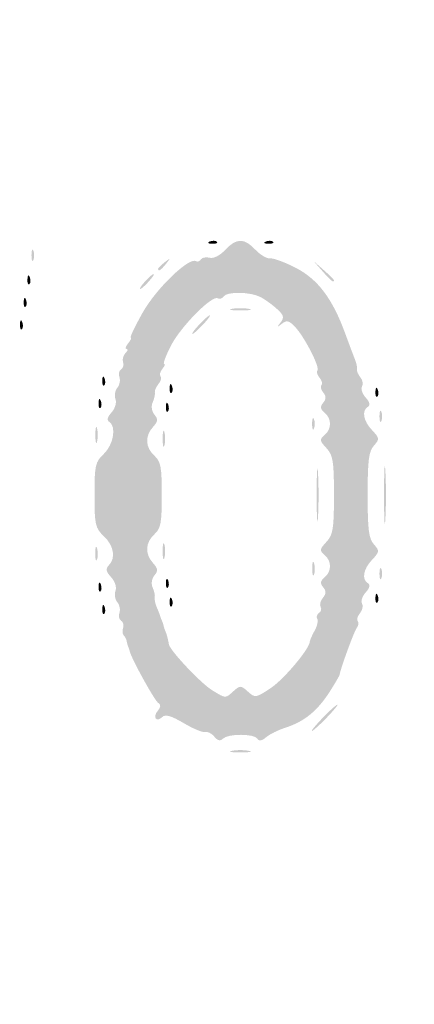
# Model space of a CAD drawing. Header units: inches. Extents: x -25.6 to 25.6, y -25.5 to 25.5.
# Tile 7 of 12: x -4.7 to 0.3, y -13.2 to -0.8. Entities that reach past the tile are written whole.
import ezdxf

# ---------------------------------------------------------------- set-up
doc = ezdxf.new("R2010")
doc.units = ezdxf.units.IN
doc.header["$MEASUREMENT"] = 0

msp = doc.modelspace()

# ---------------------------------------------------------------- hatches: boundary and pattern name
h = msp.add_hatch(color=7)
edge = h.paths.add_edge_path()
edge.add_spline(control_points=[(-0.644, -25.362), (-0.834, -25.31), (-1.112, -25.184), (-1.28, -25.074), (-1.494, -24.934), (-4.857, -21.604), (-13.096, -13.37), (-19.431, -7.041), (-24.718, -1.732), (-24.846, -1.573), (-25.517, -0.737), (-25.628, 0.167), (-25.17, 1.077), (-24.993, 1.429), (-24.691, 1.735), (-13.142, 13.271)], knot_values=[0, 0, 0, 0, 1, 1, 1, 2, 2, 2, 3, 3, 3, 4, 4, 4, 5, 5, 5, 5], degree=3, periodic=0)
edge.add_line((-13.142, 13.271), (-1.296, 25.104))
edge.add_line((-1.296, 25.104), (-0.964, 25.234))
edge.add_spline(control_points=[(-0.964, 25.234), (-0.48, 25.425), (-0.074, 25.482), (0.326, 25.416), (0.675, 25.358), (1.173, 25.164), (1.367, 25.011), (1.432, 24.959), (6.78, 19.624), (13.252, 13.154), (24.562, 1.848), (25.026, 1.377), (25.186, 1.052), (25.627, 0.152), (25.499, -0.775), (24.821, -1.599), (24.358, -2.16), (1.599, -24.863), (1.32, -25.041), (0.713, -25.429), (0.01, -25.544), (-0.644, -25.362)], knot_values=[0, 0, 0, 0, 1, 1, 1, 2, 2, 2, 3, 3, 3, 4, 4, 4, 5, 5, 5, 6, 6, 6, 7, 7, 7, 7], degree=3, periodic=0)
edge = h.paths.add_edge_path(flags=0)
edge.add_spline(control_points=[(0.778, -25.219), (0.933, -25.16), (1.177, -25.038), (1.32, -24.947), (1.599, -24.768), (24.264, -2.16), (24.726, -1.599), (25.405, -0.775), (25.533, 0.152), (25.092, 1.052), (24.932, 1.377), (24.467, 1.849), (13.158, 13.159), (1.527, 24.791), (1.387, 24.93), (1.037, 25.095), (0.364, 25.414), (-0.234, 25.427), (-0.964, 25.14)], knot_values=[0, 0, 0, 0, 1, 1, 1, 2, 2, 2, 3, 3, 3, 4, 4, 4, 5, 5, 5, 6, 6, 6, 6], degree=3, periodic=0)
edge.add_line((-0.964, 25.14), (-1.296, 25.01))
edge.add_line((-1.296, 25.01), (-13.095, 13.224))
edge.add_spline(control_points=[(-13.095, 13.224), (-24.597, 1.734), (-24.899, 1.429), (-25.076, 1.077), (-25.534, 0.167), (-25.423, -0.737), (-24.751, -1.573), (-24.624, -1.732), (-19.358, -7.02), (-13.049, -13.323), (-4.844, -21.522), (-1.494, -24.84), (-1.28, -24.98), (-0.69, -25.364), (0.135, -25.46), (0.778, -25.219)], knot_values=[0, 0, 0, 0, 1, 1, 1, 2, 2, 2, 3, 3, 3, 4, 4, 4, 5, 5, 5, 5], degree=3, periodic=0)
h = msp.add_hatch(color=7)
edge = h.paths.add_edge_path()
edge.add_spline(control_points=[(-0.074, -24.603), (-0.091, -24.574), (-0.164, -24.562), (-0.235, -24.576), (-0.305, -24.591), (-0.383, -24.583), (-0.407, -24.559), (-0.43, -24.535), (-0.495, -24.509), (-0.55, -24.5), (-0.605, -24.492), (-0.734, -24.429), (-0.837, -24.361), (-0.979, -24.267), (-1.038, -24.25), (-1.079, -24.291), (-1.12, -24.332), (-3.971, -21.508), (-12.74, -12.74), (-21.797, -3.683), (-24.333, -1.121), (-24.289, -1.077), (-24.244, -1.033), (-24.258, -0.986), (-24.351, -0.864), (-24.417, -0.778), (-24.458, -0.707), (-24.443, -0.707), (-24.428, -0.707), (-24.442, -0.659), (-24.474, -0.601), (-24.506, -0.543), (-24.535, -0.474), (-24.539, -0.448), (-24.543, -0.422), (-24.55, -0.39), (-24.555, -0.377), (-24.568, -0.343), (-24.57, 0.298), (-24.557, 0.354), (-24.551, 0.379), (-24.543, 0.422), (-24.538, 0.448), (-24.525, 0.534), (-24.28, 0.983), (-24.229, 1.014), (-24.194, 1.036), (-24.196, 1.067), (-24.236, 1.115), (-24.285, 1.174), (-22.46, 3.019), (-12.763, 12.716), (-3.318, 22.162), (-1.22, 24.237), (-1.165, 24.192), (-1.113, 24.148), (-1.082, 24.155), (-1.019, 24.224), (-0.945, 24.306), (-0.772, 24.395), (-0.448, 24.518), (-0.37, 24.547), (-0.169, 24.571), (0, 24.571), (0.169, 24.571), (0.37, 24.547), (0.448, 24.518), (0.754, 24.402), (0.946, 24.307), (0.996, 24.246), (1.038, 24.196), (1.064, 24.194), (1.117, 24.238), (1.173, 24.285), (3.192, 22.288), (12.716, 12.763), (22.241, 3.239), (24.237, 1.22), (24.191, 1.164), (24.147, 1.111), (24.151, 1.084), (24.21, 1.035), (24.282, 0.974), (24.524, 0.544), (24.538, 0.448), (24.543, 0.422), (24.551, 0.379), (24.557, 0.354), (24.57, 0.298), (24.568, -0.343), (24.555, -0.377), (24.55, -0.39), (24.543, -0.422), (24.539, -0.448), (24.535, -0.474), (24.506, -0.543), (24.474, -0.601), (24.442, -0.659), (24.428, -0.707), (24.443, -0.707), (24.458, -0.707), (24.417, -0.778), (24.351, -0.864), (24.258, -0.986), (24.244, -1.033), (24.289, -1.077), (24.333, -1.121), (21.797, -3.683), (12.74, -12.74), (3.971, -21.508), (1.12, -24.332), (1.079, -24.291), (1.038, -24.25), (0.979, -24.267), (0.837, -24.361), (0.734, -24.429), (0.605, -24.492), (0.55, -24.5), (0.495, -24.509), (0.43, -24.535), (0.407, -24.559), (0.383, -24.583), (0.305, -24.591), (0.235, -24.576), (0.164, -24.562), (0.091, -24.574), (0.074, -24.603), (0.056, -24.631), (0.023, -24.654), (0, -24.654), (-0.023, -24.654), (-0.056, -24.631), (-0.074, -24.603)], knot_values=[0, 0, 0, 0, 1, 1, 1, 2, 2, 2, 3, 3, 3, 4, 4, 4, 5, 5, 5, 6, 6, 6, 7, 7, 7, 8, 8, 8, 9, 9, 9, 10, 10, 10, 11, 11, 11, 12, 12, 12, 13, 13, 13, 14, 14, 14, 15, 15, 15, 16, 16, 16, 17, 17, 17, 18, 18, 18, 19, 19, 19, 20, 20, 20, 21, 21, 21, 22, 22, 22, 23, 23, 23, 24, 24, 24, 25, 25, 25, 26, 26, 26, 27, 27, 27, 28, 28, 28, 29, 29, 29, 30, 30, 30, 31, 31, 31, 32, 32, 32, 33, 33, 33, 34, 34, 34, 35, 35, 35, 36, 36, 36, 37, 37, 37, 38, 38, 38, 39, 39, 39, 40, 40, 40, 41, 41, 41, 42, 42, 42, 43, 43, 43, 44, 44, 44, 44], degree=3, periodic=0)
edge = h.paths.add_edge_path(flags=0)
edge.add_spline(control_points=[(0.296, -24.024), (0.496, -23.939), (0.687, -23.734), (0.611, -23.687), (0.575, -23.665), (4.673, -19.533), (12.096, -12.111), (20.323, -3.884), (23.652, -0.583), (23.692, -0.616), (23.762, -0.674), (24.059, -0.35), (24.023, -0.256), (24.01, -0.22), (24.019, -0.179), (24.044, -0.164), (24.097, -0.131), (24.104, 0.11), (24.053, 0.161), (24.019, 0.195), (24.013, 0.216), (24, 0.341), (23.997, 0.373), (21.476, 2.918), (18.399, 5.996), (14.658, 9.737), (12.786, 11.578), (12.752, 11.55), (12.676, 11.487), (0.592, 23.578), (0.661, 23.647), (0.697, 23.683), (0.664, 23.74), (0.543, 23.846), (0.45, 23.928), (0.348, 23.997), (0.317, 24), (0.217, 24.009), (0.167, 24.022), (0.082, 24.061), (0.037, 24.082), (-0.037, 24.082), (-0.082, 24.061), (-0.167, 24.022), (-0.217, 24.009), (-0.317, 24), (-0.348, 23.997), (-0.45, 23.928), (-0.543, 23.846), (-0.664, 23.74), (-0.697, 23.683), (-0.661, 23.647), (-0.592, 23.578), (-12.676, 11.487), (-12.752, 11.55), (-12.786, 11.578), (-14.658, 9.737), (-18.399, 5.996), (-21.476, 2.918), (-23.997, 0.373), (-24, 0.341), (-24.013, 0.216), (-24.019, 0.195), (-24.053, 0.161), (-24.104, 0.11), (-24.097, -0.131), (-24.044, -0.164), (-24.019, -0.179), (-24.009, -0.218), (-24.021, -0.249), (-24.056, -0.341), (-23.76, -0.673), (-23.693, -0.617), (-23.652, -0.583), (-20.436, -3.77), (-12.096, -12.111), (-4.673, -19.533), (-0.575, -23.665), (-0.611, -23.687), (-0.651, -23.712), (-0.636, -23.756), (-0.557, -23.84), (-0.34, -24.076), (0.002, -24.15), (0.296, -24.024)], knot_values=[0, 0, 0, 0, 1, 1, 1, 2, 2, 2, 3, 3, 3, 4, 4, 4, 5, 5, 5, 6, 6, 6, 7, 7, 7, 8, 8, 8, 9, 9, 9, 10, 10, 10, 11, 11, 11, 12, 12, 12, 13, 13, 13, 14, 14, 14, 15, 15, 15, 16, 16, 16, 17, 17, 17, 18, 18, 18, 19, 19, 19, 20, 20, 20, 21, 21, 21, 22, 22, 22, 23, 23, 23, 24, 24, 24, 25, 25, 25, 26, 26, 26, 27, 27, 27, 28, 28, 28, 28], degree=3, periodic=0)
h = msp.add_hatch(color=7)
edge = h.paths.add_edge_path()
edge.add_spline(control_points=[(-2.215, -9.782), (-2.249, -9.741), (-2.3, -9.716), (-2.328, -9.725), (-2.357, -9.734), (-2.479, -9.684), (-2.599, -9.613), (-2.757, -9.52), (-2.832, -9.498), (-2.87, -9.535), (-2.943, -9.609), (-2.995, -9.538), (-2.927, -9.457), (-2.888, -9.41), (-2.886, -9.38), (-2.921, -9.358), (-2.966, -9.331), (-3.259, -8.801), (-3.28, -8.709), (-3.284, -8.69), (-3.293, -8.663), (-3.3, -8.65), (-3.306, -8.637), (-3.314, -8.607), (-3.318, -8.583), (-3.321, -8.56), (-3.338, -8.526), (-3.356, -8.508), (-3.373, -8.491), (-3.377, -8.448), (-3.364, -8.415), (-3.351, -8.381), (-3.362, -8.34), (-3.389, -8.324), (-3.415, -8.307), (-3.425, -8.262), (-3.41, -8.224), (-3.396, -8.186), (-3.408, -8.125), (-3.437, -8.09), (-3.466, -8.055), (-3.476, -7.991), (-3.46, -7.947), (-3.442, -7.902), (-3.465, -7.83), (-3.515, -7.775), (-3.58, -7.704), (-3.586, -7.669), (-3.544, -7.626), (-3.453, -7.536), (-3.48, -7.378), (-3.606, -7.26), (-3.714, -7.158), (-3.724, -7.115), (-3.724, -6.741), (-3.724, -6.367), (-3.714, -6.324), (-3.606, -6.223), (-3.484, -6.108), (-3.446, -5.877), (-3.539, -5.82), (-3.572, -5.8), (-3.561, -5.759), (-3.509, -5.701), (-3.464, -5.651), (-3.443, -5.579), (-3.46, -5.535), (-3.476, -5.492), (-3.466, -5.427), (-3.437, -5.392), (-3.408, -5.357), (-3.396, -5.297), (-3.41, -5.258), (-3.425, -5.22), (-3.415, -5.175), (-3.389, -5.159), (-3.362, -5.142), (-3.351, -5.102), (-3.364, -5.069), (-3.376, -5.035), (-3.363, -4.985), (-3.334, -4.955), (-3.305, -4.926), (-3.298, -4.903), (-3.32, -4.903), (-3.341, -4.903), (-3.332, -4.871), (-3.3, -4.832), (-3.268, -4.793), (-3.253, -4.761), (-3.268, -4.761), (-3.283, -4.761), (-3.214, -4.618), (-3.116, -4.443), (-2.945, -4.141), (-2.533, -3.744), (-2.446, -3.798), (-2.426, -3.81), (-2.399, -3.8), (-2.384, -3.776), (-2.369, -3.753), (-2.319, -3.743), (-2.273, -3.755), (-2.224, -3.768), (-2.144, -3.728), (-2.077, -3.656), (-1.934, -3.504), (-1.838, -3.504), (-1.696, -3.655), (-1.634, -3.72), (-1.551, -3.769), (-1.511, -3.763), (-1.471, -3.758), (-1.325, -3.811), (-1.188, -3.882), (-0.909, -4.026), (-0.725, -4.27), (-0.564, -4.712), (-0.511, -4.856), (-0.455, -5.005), (-0.439, -5.044), (-0.423, -5.083), (-0.413, -5.133), (-0.418, -5.155), (-0.423, -5.177), (-0.404, -5.224), (-0.375, -5.259), (-0.346, -5.294), (-0.336, -5.346), (-0.354, -5.375), (-0.372, -5.404), (-0.351, -5.466), (-0.308, -5.514), (-0.256, -5.571), (-0.247, -5.611), (-0.28, -5.631), (-0.36, -5.681), (-0.338, -5.807), (-0.228, -5.924), (-0.132, -6.026), (-0.131, -6.038), (-0.204, -6.12), (-0.268, -6.19), (-0.283, -6.308), (-0.283, -6.741), (-0.283, -7.174), (-0.268, -7.292), (-0.204, -7.362), (-0.131, -7.444), (-0.132, -7.456), (-0.228, -7.558), (-0.338, -7.675), (-0.36, -7.801), (-0.28, -7.851), (-0.247, -7.871), (-0.256, -7.911), (-0.308, -7.968), (-0.351, -8.016), (-0.372, -8.079), (-0.354, -8.107), (-0.336, -8.136), (-0.348, -8.191), (-0.38, -8.229), (-0.412, -8.268), (-0.424, -8.312), (-0.408, -8.329), (-0.391, -8.345), (-0.396, -8.382), (-0.418, -8.41), (-0.452, -8.453), (-0.624, -8.922), (-0.636, -9.004), (-0.638, -9.017), (-0.696, -9.115), (-0.764, -9.222), (-0.917, -9.459), (-1.082, -9.593), (-1.311, -9.667), (-1.407, -9.698), (-1.52, -9.753), (-1.563, -9.791), (-1.615, -9.836), (-1.651, -9.842), (-1.672, -9.808), (-1.712, -9.744), (-2.04, -9.743), (-2.104, -9.807), (-2.139, -9.841), (-2.172, -9.834), (-2.215, -9.782)], knot_values=[0, 0, 0, 0, 1, 1, 1, 2, 2, 2, 3, 3, 3, 4, 4, 4, 5, 5, 5, 6, 6, 6, 7, 7, 7, 8, 8, 8, 9, 9, 9, 10, 10, 10, 11, 11, 11, 12, 12, 12, 13, 13, 13, 14, 14, 14, 15, 15, 15, 16, 16, 16, 17, 17, 17, 18, 18, 18, 19, 19, 19, 20, 20, 20, 21, 21, 21, 22, 22, 22, 23, 23, 23, 24, 24, 24, 25, 25, 25, 26, 26, 26, 27, 27, 27, 28, 28, 28, 29, 29, 29, 30, 30, 30, 31, 31, 31, 32, 32, 32, 33, 33, 33, 34, 34, 34, 35, 35, 35, 36, 36, 36, 37, 37, 37, 38, 38, 38, 39, 39, 39, 40, 40, 40, 41, 41, 41, 42, 42, 42, 43, 43, 43, 44, 44, 44, 45, 45, 45, 46, 46, 46, 47, 47, 47, 48, 48, 48, 49, 49, 49, 50, 50, 50, 51, 51, 51, 52, 52, 52, 53, 53, 53, 54, 54, 54, 55, 55, 55, 56, 56, 56, 57, 57, 57, 58, 58, 58, 59, 59, 59, 60, 60, 60, 61, 61, 61, 62, 62, 62, 63, 63, 63, 63], degree=3, periodic=0)
edge = h.paths.add_edge_path(flags=0)
edge.add_spline(control_points=[(-1.972, -9.209), (-1.891, -9.136), (-1.879, -9.136), (-1.792, -9.215), (-1.701, -9.297), (-1.692, -9.296), (-1.506, -9.173), (-1.34, -9.063), (-1.017, -8.68), (-1.012, -8.588), (-1.011, -8.57), (-0.983, -8.508), (-0.951, -8.449), (-0.918, -8.39), (-0.903, -8.323), (-0.918, -8.299), (-0.932, -8.275), (-0.922, -8.243), (-0.896, -8.226), (-0.869, -8.209), (-0.86, -8.175), (-0.875, -8.15), (-0.891, -8.125), (-0.878, -8.073), (-0.847, -8.035), (-0.804, -7.984), (-0.803, -7.951), (-0.843, -7.902), (-0.884, -7.853), (-0.88, -7.824), (-0.826, -7.779), (-0.734, -7.703), (-0.734, -7.571), (-0.827, -7.494), (-0.891, -7.441), (-0.888, -7.423), (-0.803, -7.332), (-0.719, -7.243), (-0.707, -7.168), (-0.707, -6.741), (-0.707, -6.314), (-0.719, -6.239), (-0.803, -6.15), (-0.888, -6.059), (-0.891, -6.041), (-0.827, -5.988), (-0.734, -5.912), (-0.734, -5.78), (-0.826, -5.704), (-0.88, -5.659), (-0.884, -5.629), (-0.843, -5.58), (-0.804, -5.532), (-0.804, -5.499), (-0.842, -5.452), (-0.871, -5.417), (-0.881, -5.375), (-0.865, -5.359), (-0.849, -5.343), (-0.859, -5.3), (-0.889, -5.265), (-0.918, -5.229), (-0.93, -5.188), (-0.916, -5.174), (-0.88, -5.138), (-1.071, -4.764), (-1.191, -4.632), (-1.271, -4.545), (-1.301, -4.537), (-1.363, -4.585), (-1.427, -4.635), (-1.43, -4.633), (-1.379, -4.569), (-1.331, -4.507), (-1.339, -4.477), (-1.427, -4.398), (-1.485, -4.345), (-1.578, -4.278), (-1.635, -4.249), (-1.763, -4.182), (-2.059, -4.179), (-2.098, -4.243), (-2.115, -4.27), (-2.147, -4.279), (-2.171, -4.265), (-2.242, -4.221), (-2.641, -4.625), (-2.763, -4.865), (-2.826, -4.99), (-2.864, -5.091), (-2.847, -5.091), (-2.83, -5.091), (-2.841, -5.12), (-2.869, -5.154), (-2.898, -5.189), (-2.908, -5.231), (-2.892, -5.248), (-2.876, -5.264), (-2.887, -5.308), (-2.918, -5.344), (-2.948, -5.381), (-2.969, -5.429), (-2.964, -5.452), (-2.959, -5.474), (-2.971, -5.529), (-2.991, -5.575), (-3.013, -5.624), (-3.003, -5.687), (-2.969, -5.729), (-2.921, -5.787), (-2.924, -5.816), (-2.987, -5.885), (-3.091, -6), (-3.084, -6.143), (-2.97, -6.246), (-2.889, -6.319), (-2.876, -6.391), (-2.876, -6.741), (-2.876, -7.091), (-2.889, -7.163), (-2.97, -7.236), (-3.084, -7.34), (-3.091, -7.482), (-2.987, -7.597), (-2.924, -7.666), (-2.921, -7.696), (-2.969, -7.753), (-3.003, -7.795), (-3.013, -7.858), (-2.991, -7.907), (-2.971, -7.953), (-2.959, -8.009), (-2.965, -8.033), (-2.97, -8.056), (-2.959, -8.109), (-2.941, -8.151), (-2.922, -8.192), (-2.903, -8.242), (-2.897, -8.261), (-2.892, -8.281), (-2.882, -8.307), (-2.876, -8.32), (-2.869, -8.333), (-2.858, -8.365), (-2.852, -8.391), (-2.846, -8.417), (-2.835, -8.449), (-2.828, -8.462), (-2.815, -8.489), (-2.796, -8.563), (-2.787, -8.62), (-2.776, -8.696), (-2.384, -9.112), (-2.241, -9.199), (-2.067, -9.305), (-2.078, -9.305), (-1.972, -9.209)], knot_values=[0, 0, 0, 0, 1, 1, 1, 2, 2, 2, 3, 3, 3, 4, 4, 4, 5, 5, 5, 6, 6, 6, 7, 7, 7, 8, 8, 8, 9, 9, 9, 10, 10, 10, 11, 11, 11, 12, 12, 12, 13, 13, 13, 14, 14, 14, 15, 15, 15, 16, 16, 16, 17, 17, 17, 18, 18, 18, 19, 19, 19, 20, 20, 20, 21, 21, 21, 22, 22, 22, 23, 23, 23, 24, 24, 24, 25, 25, 25, 26, 26, 26, 27, 27, 27, 28, 28, 28, 29, 29, 29, 30, 30, 30, 31, 31, 31, 32, 32, 32, 33, 33, 33, 34, 34, 34, 35, 35, 35, 36, 36, 36, 37, 37, 37, 38, 38, 38, 39, 39, 39, 40, 40, 40, 41, 41, 41, 42, 42, 42, 43, 43, 43, 44, 44, 44, 45, 45, 45, 46, 46, 46, 47, 47, 47, 48, 48, 48, 49, 49, 49, 50, 50, 50, 51, 51, 51, 52, 52, 52, 52], degree=3, periodic=0)
h = msp.add_hatch(color=7)
edge = h.paths.add_edge_path()
edge.add_spline(control_points=[(-2.272, -3.55), (-2.238, -3.537), (-2.197, -3.539), (-2.181, -3.554), (-2.166, -3.57), (-2.193, -3.581), (-2.243, -3.579), (-2.298, -3.577), (-2.309, -3.566), (-2.272, -3.55)], knot_values=[0, 0, 0, 0, 1, 1, 1, 2, 2, 2, 3, 3, 3, 3], degree=3, periodic=0)
h = msp.add_hatch(color=7)
edge = h.paths.add_edge_path()
edge.add_spline(control_points=[(-1.564, -3.55), (-1.53, -3.537), (-1.49, -3.539), (-1.474, -3.554), (-1.458, -3.57), (-1.486, -3.581), (-1.536, -3.579), (-1.591, -3.577), (-1.602, -3.566), (-1.564, -3.55)], knot_values=[0, 0, 0, 0, 1, 1, 1, 2, 2, 2, 3, 3, 3, 3], degree=3, periodic=0)
h = msp.add_hatch(color=7)
edge = h.paths.add_edge_path()
edge.add_spline(control_points=[(-4.518, -3.724), (-4.518, -3.659), (-4.507, -3.633), (-4.494, -3.665), (-4.481, -3.698), (-4.481, -3.751), (-4.494, -3.783), (-4.507, -3.815), (-4.518, -3.789), (-4.518, -3.724)], knot_values=[0, 0, 0, 0, 1, 1, 1, 2, 2, 2, 3, 3, 3, 3], degree=3, periodic=0)
h = msp.add_hatch(color=7)
edge = h.paths.add_edge_path()
edge.add_spline(control_points=[(-2.923, -3.895), (-2.923, -3.885), (-2.886, -3.848), (-2.84, -3.812), (-2.765, -3.754), (-2.764, -3.755), (-2.822, -3.83), (-2.884, -3.909), (-2.923, -3.934), (-2.923, -3.895)], knot_values=[0, 0, 0, 0, 1, 1, 1, 2, 2, 2, 3, 3, 3, 3], degree=3, periodic=0)
h = msp.add_hatch(color=7)
edge = h.paths.add_edge_path()
edge.add_line((-0.852, -3.924), (-0.966, -3.795))
edge.add_line((-0.966, -3.795), (-0.837, -3.909))
edge.add_spline(control_points=[(-0.837, -3.909), (-0.765, -3.972), (-0.707, -4.03), (-0.707, -4.039), (-0.707, -4.076), (-0.745, -4.046), (-0.852, -3.924)], knot_values=[0, 0, 0, 0, 1, 1, 1, 2, 2, 2, 2], degree=3, periodic=0)
h = msp.add_hatch(color=7)
edge = h.paths.add_edge_path()
edge.add_spline(control_points=[(-4.569, -4.027), (-4.567, -3.972), (-4.555, -3.96), (-4.54, -3.998), (-4.527, -4.032), (-4.528, -4.073), (-4.544, -4.088), (-4.56, -4.104), (-4.571, -4.076), (-4.569, -4.027)], knot_values=[0, 0, 0, 0, 1, 1, 1, 2, 2, 2, 3, 3, 3, 3], degree=3, periodic=0)
h = msp.add_hatch(color=7)
edge = h.paths.add_edge_path()
edge.add_spline(control_points=[(-3.088, -4.054), (-3.041, -4.002), (-2.992, -3.96), (-2.979, -3.96), (-2.966, -3.96), (-2.994, -4.002), (-3.041, -4.054), (-3.087, -4.106), (-3.136, -4.148), (-3.149, -4.148), (-3.162, -4.148), (-3.135, -4.106), (-3.088, -4.054)], knot_values=[0, 0, 0, 0, 1, 1, 1, 2, 2, 2, 3, 3, 3, 4, 4, 4, 4], degree=3, periodic=0)
h = msp.add_hatch(color=7)
edge = h.paths.add_edge_path()
edge.add_spline(control_points=[(-4.616, -4.309), (-4.614, -4.255), (-4.603, -4.243), (-4.588, -4.281), (-4.574, -4.315), (-4.576, -4.356), (-4.591, -4.371), (-4.607, -4.387), (-4.618, -4.359), (-4.616, -4.309)], knot_values=[0, 0, 0, 0, 1, 1, 1, 2, 2, 2, 3, 3, 3, 3], degree=3, periodic=0)
h = msp.add_hatch(color=7)
edge = h.paths.add_edge_path()
edge.add_spline(control_points=[(-1.992, -4.398), (-1.933, -4.387), (-1.838, -4.387), (-1.78, -4.398), (-1.721, -4.409), (-1.769, -4.418), (-1.886, -4.418), (-2.002, -4.418), (-2.05, -4.409), (-1.992, -4.398)], knot_values=[0, 0, 0, 0, 1, 1, 1, 2, 2, 2, 3, 3, 3, 3], degree=3, periodic=0)
h = msp.add_hatch(color=7)
edge = h.paths.add_edge_path()
edge.add_spline(control_points=[(-4.663, -4.592), (-4.661, -4.537), (-4.65, -4.526), (-4.635, -4.564), (-4.621, -4.598), (-4.623, -4.638), (-4.638, -4.654), (-4.654, -4.67), (-4.665, -4.642), (-4.663, -4.592)], knot_values=[0, 0, 0, 0, 1, 1, 1, 2, 2, 2, 3, 3, 3, 3], degree=3, periodic=0)
h = msp.add_hatch(color=7)
edge = h.paths.add_edge_path()
edge.add_spline(control_points=[(-2.404, -4.596), (-2.343, -4.531), (-2.283, -4.478), (-2.27, -4.478), (-2.257, -4.478), (-2.296, -4.531), (-2.357, -4.596), (-2.418, -4.661), (-2.478, -4.714), (-2.491, -4.714), (-2.504, -4.714), (-2.465, -4.661), (-2.404, -4.596)], knot_values=[0, 0, 0, 0, 1, 1, 1, 2, 2, 2, 3, 3, 3, 4, 4, 4, 4], degree=3, periodic=0)
h = msp.add_hatch(color=7)
edge = h.paths.add_edge_path()
edge.add_spline(control_points=[(-3.626, -5.299), (-3.624, -5.244), (-3.613, -5.233), (-3.598, -5.271), (-3.584, -5.305), (-3.586, -5.346), (-3.601, -5.361), (-3.617, -5.377), (-3.628, -5.349), (-3.626, -5.299)], knot_values=[0, 0, 0, 0, 1, 1, 1, 2, 2, 2, 3, 3, 3, 3], degree=3, periodic=0)
h = msp.add_hatch(color=7)
edge = h.paths.add_edge_path()
edge.add_spline(control_points=[(-2.778, -5.394), (-2.775, -5.339), (-2.764, -5.328), (-2.749, -5.365), (-2.735, -5.399), (-2.737, -5.44), (-2.753, -5.456), (-2.768, -5.471), (-2.78, -5.443), (-2.778, -5.394)], knot_values=[0, 0, 0, 0, 1, 1, 1, 2, 2, 2, 3, 3, 3, 3], degree=3, periodic=0)
h = msp.add_hatch(color=7)
edge = h.paths.add_edge_path()
edge.add_spline(control_points=[(-0.185, -5.441), (-0.183, -5.386), (-0.171, -5.375), (-0.156, -5.412), (-0.143, -5.446), (-0.144, -5.487), (-0.16, -5.503), (-0.176, -5.518), (-0.187, -5.49), (-0.185, -5.441)], knot_values=[0, 0, 0, 0, 1, 1, 1, 2, 2, 2, 3, 3, 3, 3], degree=3, periodic=0)
h = msp.add_hatch(color=7)
edge = h.paths.add_edge_path()
edge.add_spline(control_points=[(-3.673, -5.582), (-3.671, -5.527), (-3.66, -5.516), (-3.645, -5.554), (-3.631, -5.588), (-3.633, -5.628), (-3.648, -5.644), (-3.664, -5.66), (-3.675, -5.632), (-3.673, -5.582)], knot_values=[0, 0, 0, 0, 1, 1, 1, 2, 2, 2, 3, 3, 3, 3], degree=3, periodic=0)
h = msp.add_hatch(color=7)
edge = h.paths.add_edge_path()
edge.add_spline(control_points=[(-2.825, -5.629), (-2.822, -5.574), (-2.811, -5.563), (-2.796, -5.601), (-2.783, -5.635), (-2.784, -5.676), (-2.8, -5.691), (-2.816, -5.707), (-2.827, -5.679), (-2.825, -5.629)], knot_values=[0, 0, 0, 0, 1, 1, 1, 2, 2, 2, 3, 3, 3, 3], degree=3, periodic=0)
h = msp.add_hatch(color=7)
edge = h.paths.add_edge_path()
edge.add_spline(control_points=[(-0.134, -5.751), (-0.134, -5.686), (-0.123, -5.66), (-0.11, -5.692), (-0.097, -5.725), (-0.097, -5.778), (-0.11, -5.81), (-0.123, -5.842), (-0.134, -5.816), (-0.134, -5.751)], knot_values=[0, 0, 0, 0, 1, 1, 1, 2, 2, 2, 3, 3, 3, 3], degree=3, periodic=0)
h = msp.add_hatch(color=7)
edge = h.paths.add_edge_path()
edge.add_spline(control_points=[(-0.983, -5.845), (-0.983, -5.781), (-0.972, -5.754), (-0.959, -5.786), (-0.946, -5.819), (-0.946, -5.872), (-0.959, -5.904), (-0.972, -5.937), (-0.983, -5.91), (-0.983, -5.845)], knot_values=[0, 0, 0, 0, 1, 1, 1, 2, 2, 2, 3, 3, 3, 3], degree=3, periodic=0)
h = msp.add_hatch(color=7)
edge = h.paths.add_edge_path()
edge.add_spline(control_points=[(-3.713, -5.987), (-3.713, -5.896), (-3.703, -5.859), (-3.692, -5.904), (-3.68, -5.95), (-3.68, -6.024), (-3.692, -6.069), (-3.703, -6.115), (-3.713, -6.078), (-3.713, -5.987)], knot_values=[0, 0, 0, 0, 1, 1, 1, 2, 2, 2, 3, 3, 3, 3], degree=3, periodic=0)
h = msp.add_hatch(color=7)
edge = h.paths.add_edge_path()
edge.add_spline(control_points=[(-2.865, -6.034), (-2.865, -5.943), (-2.855, -5.906), (-2.843, -5.951), (-2.831, -5.997), (-2.831, -6.071), (-2.843, -6.116), (-2.855, -6.162), (-2.865, -6.125), (-2.865, -6.034)], knot_values=[0, 0, 0, 0, 1, 1, 1, 2, 2, 2, 3, 3, 3, 3], degree=3, periodic=0)
h = msp.add_hatch(color=7)
edge = h.paths.add_edge_path()
edge.add_spline(control_points=[(-0.076, -6.741), (-0.076, -6.417), (-0.069, -6.284), (-0.059, -6.446), (-0.05, -6.609), (-0.05, -6.874), (-0.059, -7.036), (-0.069, -7.198), (-0.076, -7.065), (-0.076, -6.741)], knot_values=[0, 0, 0, 0, 1, 1, 1, 2, 2, 2, 3, 3, 3, 3], degree=3, periodic=0)
h = msp.add_hatch(color=7)
edge = h.paths.add_edge_path()
edge.add_spline(control_points=[(-0.925, -6.741), (-0.925, -6.443), (-0.917, -6.321), (-0.908, -6.47), (-0.899, -6.619), (-0.899, -6.863), (-0.908, -7.012), (-0.917, -7.161), (-0.925, -7.039), (-0.925, -6.741)], knot_values=[0, 0, 0, 0, 1, 1, 1, 2, 2, 2, 3, 3, 3, 3], degree=3, periodic=0)
h = msp.add_hatch(color=7)
edge = h.paths.add_edge_path()
edge.add_spline(control_points=[(-3.715, -7.472), (-3.714, -7.394), (-3.703, -7.368), (-3.691, -7.414), (-3.679, -7.46), (-3.68, -7.523), (-3.693, -7.555), (-3.706, -7.587), (-3.716, -7.55), (-3.715, -7.472)], knot_values=[0, 0, 0, 0, 1, 1, 1, 2, 2, 2, 3, 3, 3, 3], degree=3, periodic=0)
h = msp.add_hatch(color=7)
edge = h.paths.add_edge_path()
edge.add_spline(control_points=[(-2.865, -7.448), (-2.865, -7.357), (-2.855, -7.32), (-2.843, -7.366), (-2.831, -7.411), (-2.831, -7.485), (-2.843, -7.531), (-2.855, -7.576), (-2.865, -7.539), (-2.865, -7.448)], knot_values=[0, 0, 0, 0, 1, 1, 1, 2, 2, 2, 3, 3, 3, 3], degree=3, periodic=0)
h = msp.add_hatch(color=7)
edge = h.paths.add_edge_path()
edge.add_spline(control_points=[(-0.981, -7.66), (-0.98, -7.583), (-0.969, -7.556), (-0.957, -7.602), (-0.945, -7.648), (-0.946, -7.712), (-0.959, -7.744), (-0.972, -7.776), (-0.982, -7.738), (-0.981, -7.66)], knot_values=[0, 0, 0, 0, 1, 1, 1, 2, 2, 2, 3, 3, 3, 3], degree=3, periodic=0)
h = msp.add_hatch(color=7)
edge = h.paths.add_edge_path()
edge.add_spline(control_points=[(-0.134, -7.731), (-0.134, -7.666), (-0.123, -7.64), (-0.11, -7.672), (-0.097, -7.705), (-0.097, -7.758), (-0.11, -7.79), (-0.123, -7.822), (-0.134, -7.796), (-0.134, -7.731)], knot_values=[0, 0, 0, 0, 1, 1, 1, 2, 2, 2, 3, 3, 3, 3], degree=3, periodic=0)
h = msp.add_hatch(color=7)
edge = h.paths.add_edge_path()
edge.add_spline(control_points=[(-2.825, -7.845), (-2.822, -7.79), (-2.811, -7.779), (-2.796, -7.816), (-2.783, -7.851), (-2.784, -7.891), (-2.8, -7.907), (-2.816, -7.922), (-2.827, -7.895), (-2.825, -7.845)], knot_values=[0, 0, 0, 0, 1, 1, 1, 2, 2, 2, 3, 3, 3, 3], degree=3, periodic=0)
h = msp.add_hatch(color=7)
edge = h.paths.add_edge_path()
edge.add_spline(control_points=[(-3.673, -7.892), (-3.671, -7.837), (-3.66, -7.826), (-3.645, -7.864), (-3.631, -7.898), (-3.633, -7.938), (-3.648, -7.954), (-3.664, -7.97), (-3.675, -7.942), (-3.673, -7.892)], knot_values=[0, 0, 0, 0, 1, 1, 1, 2, 2, 2, 3, 3, 3, 3], degree=3, periodic=0)
h = msp.add_hatch(color=7)
edge = h.paths.add_edge_path()
edge.add_spline(control_points=[(-2.778, -8.081), (-2.775, -8.026), (-2.764, -8.015), (-2.749, -8.052), (-2.735, -8.086), (-2.737, -8.127), (-2.753, -8.143), (-2.768, -8.158), (-2.78, -8.13), (-2.778, -8.081)], knot_values=[0, 0, 0, 0, 1, 1, 1, 2, 2, 2, 3, 3, 3, 3], degree=3, periodic=0)
h = msp.add_hatch(color=7)
edge = h.paths.add_edge_path()
edge.add_spline(control_points=[(-0.185, -8.034), (-0.183, -7.979), (-0.171, -7.967), (-0.156, -8.005), (-0.143, -8.039), (-0.144, -8.08), (-0.16, -8.095), (-0.176, -8.111), (-0.187, -8.083), (-0.185, -8.034)], knot_values=[0, 0, 0, 0, 1, 1, 1, 2, 2, 2, 3, 3, 3, 3], degree=3, periodic=0)
h = msp.add_hatch(color=7)
edge = h.paths.add_edge_path()
edge.add_spline(control_points=[(-3.626, -8.175), (-3.624, -8.12), (-3.613, -8.109), (-3.598, -8.146), (-3.584, -8.18), (-3.586, -8.221), (-3.601, -8.237), (-3.617, -8.252), (-3.628, -8.225), (-3.626, -8.175)], knot_values=[0, 0, 0, 0, 1, 1, 1, 2, 2, 2, 3, 3, 3, 3], degree=3, periodic=0)
h = msp.add_hatch(color=7)
edge = h.paths.add_edge_path()
edge.add_spline(control_points=[(-0.849, -9.546), (-0.761, -9.455), (-0.678, -9.381), (-0.665, -9.381), (-0.652, -9.381), (-0.713, -9.455), (-0.801, -9.546), (-0.889, -9.637), (-0.972, -9.711), (-0.985, -9.711), (-0.998, -9.711), (-0.936, -9.637), (-0.849, -9.546)], knot_values=[0, 0, 0, 0, 1, 1, 1, 2, 2, 2, 3, 3, 3, 4, 4, 4, 4], degree=3, periodic=0)
h = msp.add_hatch(color=7)
edge = h.paths.add_edge_path()
edge.add_spline(control_points=[(-1.992, -9.961), (-1.933, -9.949), (-1.838, -9.949), (-1.78, -9.961), (-1.721, -9.972), (-1.769, -9.981), (-1.886, -9.981), (-2.002, -9.981), (-2.05, -9.972), (-1.992, -9.961)], knot_values=[0, 0, 0, 0, 1, 1, 1, 2, 2, 2, 3, 3, 3, 3], degree=3, periodic=0)

doc.saveas('drawing.dxf')
